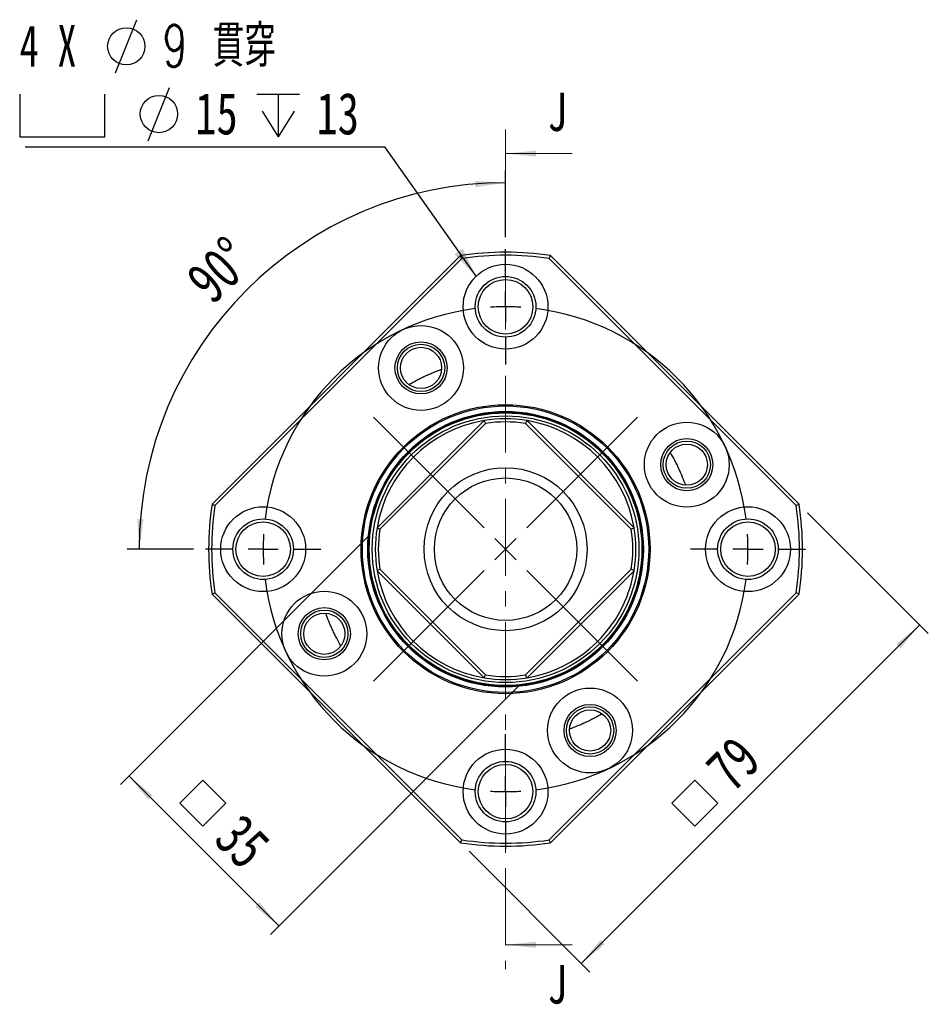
# Model space of a CAD drawing. Header units: millimetres. Extents: x 5 to 295, y 52 to 184.
# Tile 1 of 7: x 5 to 80, y 64 to 145. Entities that reach past the tile are written whole.
import ezdxf

# ---------------------------------------------------------------- set-up
doc = ezdxf.new("R2010")
doc.units = ezdxf.units.MM
doc.linetypes.add('CENTER', pattern=[10.16, 6.35, -1.27, 1.27, -1.27])
doc.layers.add('FORMAT', color=7, linetype='Continuous')
doc.styles.add('SLDTEXTSTYLE0', font='TXT', dxfattribs={"width": 0.75})
doc.styles.add('SLDTEXTSTYLE1', font='TXT', dxfattribs={"width": 0.666667})
doc.styles.add('SLDTEXTSTYLE2', font='TXT', dxfattribs={"width": 0.6875, "bigfont": 'bigfont'})
doc.dimstyles.new('SLDDIMSTYLE0', dxfattribs={"dimtxt": 3.5, "dimasz": 2.5, "dimexe": 0, "dimexo": 0.0625, "dimgap": 0.875, "dimtad": 1, "dimlfac": 2, "dimrnd": 1e-09, "dimzin": 12, "dimdsep": 46, "dimtxsty": 'SLDTEXTSTYLE0', "dimsah": 1, "dimcen": 0.09, "dimadec": 0, "dimazin": 3, "dimtfac": 1, "dimtofl": 0, "dimtmove": 0, "dimatfit": 3, "dimfxl": 0, "dimfrac": 2, "dimtolj": 1, "dimtzin": 12, "dimarcsym": 0})
doc.dimstyles.new('SLDDIMSTYLE1', dxfattribs={"dimtxt": 3.5, "dimasz": 2.5, "dimexe": 0, "dimexo": 0.0625, "dimgap": 0.875, "dimtad": 1, "dimdec": 4, "dimlfac": 2, "dimzin": 12, "dimdsep": 46, "dimtxsty": 'SLDTEXTSTYLE0', "dimsah": 1, "dimcen": 0.09, "dimazin": 3, "dimtfac": 1, "dimtofl": 0, "dimtmove": 0, "dimatfit": 3, "dimfxl": 0, "dimfrac": 2, "dimtolj": 1, "dimtzin": 12, "dimarcsym": 0})
doc.dimstyles.new('SLDDIMSTYLE2', dxfattribs={"dimtxt": 0.18, "dimasz": 2.5, "dimexe": 0, "dimexo": 0.0625, "dimgap": 0, "dimtad": 0, "dimtih": 1, "dimtoh": 1, "dimdec": 0, "dimrnd": 1e-09, "dimzin": 0, "dimdsep": 46, "dimtxsty": 'Standard', "dimsah": 1, "dimcen": 0.09, "dimadec": 0, "dimazin": 0, "dimtfac": 2.5, "dimtdec": 0, "dimtofl": 0, "dimtmove": 0, "dimatfit": 3, "dimfxl": 0, "dimfrac": 2, "dimtolj": 1, "dimtzin": 0, "dimarcsym": 0})

# ---------------------------------------------------------------- blocks, each defined once
blk = doc.blocks.new('SW_SYMBOL_MOD_BOX')
at = {"layer": 'FORMAT', "color": 0}
for p, q in [((200, 200), (200, 800)), ((200, 800), (800, 800)), ((800, 800), (800, 200)), ((200, 200), (800, 200))]:
    blk.add_line(p, q, dxfattribs=at)
blk = doc.blocks.new('_D')
at = {"layer": 'FORMAT', "color": 7}
for p, q in [((69.989, 104.558), (79.947, 94.601)), ((79.24, 95.308), (51.309, 67.378)), ((42.059, 76.628), (52.016, 66.671))]:
    blk.add_line(p, q, dxfattribs=at)
for points in [[(79.24, 95.308), (77.295, 93.717), (77.649, 93.364)], [(51.309, 67.378), (53.253, 68.969), (52.9, 69.322)]]:
    blk.add_solid(points, dxfattribs=at)
at = {"layer": 'FORMAT', "color": 7, "xscale": 0.004470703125, "yscale": 0.004470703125, "zscale": 0.004470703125, "rotation": 45.0000000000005}
blk.add_blockref('SW_SYMBOL_MOD_BOX', (60.674, 77.429), dxfattribs=at)
at = {"layer": 'FORMAT', "color": 7, "insert": (61.325, 83.85), "char_height": 3.5, "attachment_point": 1, "rotation": 45, "style": 'SLDTEXTSTYLE0'}
blk.add_mtext('79', dxfattribs=at)
blk = doc.blocks.new('_D_1')
at = {"layer": 'FORMAT', "color": 7}
for p, q in [((33.755, 102.616), (13.284, 82.144)), ((46.13, 90.242), (25.658, 69.77)), ((26.365, 70.477), (13.991, 82.852))]:
    blk.add_line(p, q, dxfattribs=at)
for points in [[(13.991, 82.852), (15.582, 80.907), (15.936, 81.261)], [(26.365, 70.477), (24.774, 72.422), (24.421, 72.068)]]:
    blk.add_solid(points, dxfattribs=at)
at = {"layer": 'FORMAT', "color": 7, "xscale": 0.004470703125, "yscale": 0.004470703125, "zscale": 0.004470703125, "rotation": 314.9999999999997}
blk.add_blockref('SW_SYMBOL_MOD_BOX', (16.925, 80.604), dxfattribs=at)
at = {"layer": 'FORMAT', "color": 7, "insert": (23.346, 79.953), "char_height": 3.5, "attachment_point": 1, "rotation": 315, "style": 'SLDTEXTSTYLE0'}
blk.add_mtext('35', dxfattribs=at)
blk = doc.blocks.new('_D_2')
at = {"layer": 'FORMAT', "color": 7}
for p, q in [((45.065, 127.302), (45.065, 132.78)), ((19.315, 101.552), (13.837, 101.552))]:
    blk.add_line(p, q, dxfattribs=at)
blk.add_arc((45.065, 101.552), 30.228, 90, 180, dxfattribs=at)
for points in [[(45.065, 131.78), (42.557, 131.926), (42.578, 131.427)], [(14.837, 101.552), (15.19, 104.039), (14.691, 104.06)]]:
    blk.add_solid(points, dxfattribs=at)
at = {"layer": 'FORMAT', "color": 7, "insert": (18.457, 124.162), "char_height": 3.5, "attachment_point": 1, "rotation": 43.85889, "style": 'SLDTEXTSTYLE0'}
blk.add_mtext('90°', dxfattribs=at)
blk = doc.blocks.new('SW_SYMBOL_HOLE_DIAM')
at = {"layer": 'FORMAT', "color": 0}
blk.add_line((300, 0), (700, 1000), dxfattribs=at)
blk.add_circle((500, 500), 350, dxfattribs=at)
blk = doc.blocks.new('SW_SYMBOL_HOLE_SPOT')
at = {"layer": 'FORMAT', "color": 0}
for p, q in [((0, 875), (0, 75)), ((1600, 75), (1600, 875)), ((0, 75), (1600, 75))]:
    blk.add_line(p, q, dxfattribs=at)
blk = doc.blocks.new('SW_SYMBOL_HOLE_DEPTH')
at = {"layer": 'FORMAT', "color": 0}
for p, q in [((0, 875), (800, 875)), ((400, 875), (400, 75)), ((100, 555), (400, 75)), ((700, 555), (400, 75))]:
    blk.add_line(p, q, dxfattribs=at)
blk = doc.blocks.new('SW_NOTE_0')
at = {"layer": 'FORMAT', "color": 0}
blk.add_line((-29.695, 0), (0, 0), dxfattribs=at)
at = {"layer": 'FORMAT', "color": 0, "xscale": 0.0043935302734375, "yscale": 0.0043935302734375, "zscale": 0.0043935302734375}
for name, p in [('SW_SYMBOL_HOLE_DIAM', (-23.542, 6.103)), ('SW_SYMBOL_HOLE_DIAM', (-20.85, 0.517)), ('SW_SYMBOL_HOLE_SPOT', (-30.141, 0.517)), ('SW_SYMBOL_HOLE_DEPTH', (-10.575, 0.517))]:
    blk.add_blockref(name, p, dxfattribs=at)
at = {"layer": 'FORMAT', "color": 0, "attachment_point": 1}
for s, insert, char_height, style in [('4 X', (-30.141, 10.06), 3.4396, 'SLDTEXTSTYLE1'), ('9 \\M+18AD1\\M+190FA', (-18.35, 10.06), 3.43958, 'SLDTEXTSTYLE2'), ('15', (-15.658, 4.474), 3.4396, 'SLDTEXTSTYLE0'), ('13', (-5.657, 4.474), 3.4396, 'SLDTEXTSTYLE0')]:
    blk.add_mtext(s, dxfattribs=dict(at, insert=insert, char_height=char_height, style=style))
blk = doc.blocks.new('SW_CENTERMARKSYMBOL_0')
at = {"layer": 'FORMAT', "color": 0}
for p, q in [((0, 2.5), (0, 4.75)), ((0, 0), (0, 1.25)), ((0, 0), (0, -1.25)), ((0, -2.5), (0, -4.75)), ((-1.768, -18.232), (-10.884, -9.116)), ((1.768, -18.232), (10.884, -9.116)), ((0, -20), (-0.884, -19.116)), ((0, -20), (0.884, -19.116)), ((-22.5, -20), (-24.75, -20)), ((-20, -20), (-21.25, -20)), ((-20, -20), (-18.75, -20)), ((-17.5, -20), (-15.25, -20)), ((0, -20), (-0.884, -20.884)), ((0, -20), (0.884, -20.884)), ((17.5, -20), (15.25, -20)), ((20, -20), (18.75, -20)), ((20, -20), (21.25, -20)), ((22.5, -20), (24.75, -20)), ((-1.768, -21.768), (-10.884, -30.884)), ((1.768, -21.768), (10.884, -30.884)), ((0, -37.5), (0, -35.25)), ((0, -40), (0, -38.75)), ((0, -40), (0, -41.25)), ((0, -42.5), (0, -44.75))]:
    blk.add_line(p, q, dxfattribs=at)
for start, end in [(90, 93.58099), (86.41901, 90), (97.16197, 172.83803), (7.16197, 82.83803), (176.41901, 180), (0, 3.58099), (180, 183.58099), (356.41901, 0), (187.16197, 262.83803), (277.16197, 352.83803), (266.41901, 270), (270, 273.58099)]:
    blk.add_arc((0, -20), 20, start, end, dxfattribs=at)

msp = doc.modelspace()

# ---------------------------------------------------------------- linework, layer by layer
at = {"color": 7, "linetype": 'CENTER', "lineweight": 18}
msp.add_line((45.065456, 136.185814), (45.065456, 66.917634), dxfattribs=at)
at = {"color": 7, "linetype": 'Continuous', "lineweight": 18}
for p, q in [((50.565456, 134.185814), (45.065456, 134.185814)), ((50.565456, 68.917634), (45.065456, 68.917634))]:
    msp.add_line(p, q, dxfattribs=at)
at = {"color": 7, "linetype": 'Continuous', "lineweight": 25}
for p, q in [((20.848573, 105.265559), (41.351621, 125.768608)), ((41.470315, 125.533748), (21.083433, 105.146865)), ((69.04748, 105.146865), (48.660598, 125.533748)), ((48.779292, 125.768608), (69.28234, 105.265559)), ((34.462392, 103.323028), (43.294152, 112.154789)), ((46.83676, 112.154789), (55.668521, 103.323028)), ((43.413947, 111.921031), (34.69615, 103.203233)), ((55.434763, 103.203233), (46.716966, 111.921031)), ((43.294152, 90.948659), (34.462392, 99.78042)), ((34.69615, 99.900215), (43.413947, 91.182417)), ((46.716966, 91.182417), (55.434763, 99.900215)), ((55.668521, 99.78042), (46.83676, 90.948659)), ((41.351621, 77.33484), (20.848573, 97.837888)), ((21.083433, 97.956583), (41.470315, 77.5697)), ((48.660598, 77.5697), (69.04748, 97.956583)), ((69.28234, 97.837888), (48.779292, 77.33484))]:
    msp.add_line(p, q, dxfattribs=at)
for centre, radius in [((45.065456, 121.551724), 3.5), ((45.065456, 121.551724), 2.5), ((45.065456, 121.551724), 2.25), ((38.092255, 116.505802), 3.5), ((38.092255, 116.505802), 2.15), ((38.092255, 116.505802), 1.95), ((38.092255, 116.505802), 1.7), ((45.065456, 101.551724), 11.92), ((45.065456, 101.551724), 11.813934), ((45.065456, 101.551724), 11.368934), ((45.065456, 101.551724), 11.325), ((45.065456, 101.551724), 11.25), ((45.065456, 101.551724), 11), ((60.019535, 108.524925), 3.5), ((60.019535, 108.524925), 2.15), ((60.019535, 108.524925), 1.95), ((60.019535, 108.524925), 1.7), ((45.065456, 101.551724), 6.725), ((45.065456, 101.551724), 5.875), ((25.065456, 101.551724), 3.5), ((65.065456, 101.551724), 3.5), ((25.065456, 101.551724), 2.5), ((65.065456, 101.551724), 2.5), ((25.065456, 101.551724), 2.25), ((65.065456, 101.551724), 2.25), ((30.111378, 94.578523), 3.5), ((30.111378, 94.578523), 2.15), ((30.111378, 94.578523), 1.95), ((30.111378, 94.578523), 1.7), ((52.038658, 86.597645), 3.5), ((52.038658, 86.597645), 2.15), ((52.038658, 86.597645), 1.95), ((52.038658, 86.597645), 1.7), ((45.065456, 81.551724), 3.5), ((45.065456, 81.551724), 2.5), ((45.065456, 81.551724), 2.25)]:
    msp.add_circle(centre, radius, dxfattribs=at)
for radius, start, end in [(24.5, 81.2812041, 98.7187959), (24.25, 81.47428804, 98.52571196), (10.75, 99.48401624, 170.51598376), (10.75, 80.51598376, 99.48401624), (10.75, 9.48401624, 80.51598376), (10.5, 80.95056762, 99.04943238), (24.5, 171.2812041, 188.7187959), (24.25, 171.47428804, 188.52571196), (24.25, 351.47428804, 8.52571196), (24.5, 351.2812041, 8.7187959), (10.75, 170.51598376, 189.48401624), (10.5, 170.95056762, 189.04943238), (10.5, 350.95056762, 9.04943238), (10.75, 350.51598376, 9.48401624), (10.75, 189.48401624, 260.51598376), (10.75, 334.38486234, 350.51598376), (10.75, 279.48401624, 334.38486234), (10.5, 260.95056762, 279.04943238), (10.75, 260.51598376, 279.48401624), (24.5, 261.2812041, 278.7187959), (24.25, 261.47428804, 278.52571196)]:
    msp.add_arc((45.065456, 101.551724), radius, start, end, dxfattribs=at)
for points in [[(41.470316, 125.533748), (41.430812, 125.612078), (41.391247, 125.690364), (41.351622, 125.768607)], [(48.660597, 125.533748), (48.700101, 125.612078), (48.739666, 125.690364), (48.779291, 125.768607)], [(43.294153, 112.154789), (43.33422, 112.076967), (43.374153, 111.999049), (43.413948, 111.92103)], [(46.83676, 112.154789), (46.796693, 112.076967), (46.75676, 111.999049), (46.716965, 111.92103)], [(20.848573, 105.265559), (20.926816, 105.225933), (21.005102, 105.186368), (21.083433, 105.146865)], [(69.04748, 105.146865), (69.12581, 105.186368), (69.204097, 105.225933), (69.28234, 105.265559)], [(34.462392, 103.323028), (34.540213, 103.282961), (34.618132, 103.243027), (34.69615, 103.203233)], [(55.434763, 103.203233), (55.512781, 103.243027), (55.5907, 103.282961), (55.668521, 103.323028)], [(34.462392, 99.78042), (34.540213, 99.820487), (34.618132, 99.86042), (34.69615, 99.900215)], [(55.668521, 99.78042), (55.5907, 99.820487), (55.512781, 99.86042), (55.434763, 99.900215)], [(20.848573, 97.837889), (20.926816, 97.877514), (21.005102, 97.917079), (21.083433, 97.956583)], [(69.28234, 97.837889), (69.204097, 97.877514), (69.12581, 97.917079), (69.04748, 97.956583)], [(43.294153, 90.948659), (43.33422, 91.026481), (43.374153, 91.104399), (43.413948, 91.182417)], [(46.83676, 90.948659), (46.796693, 91.026481), (46.75676, 91.104399), (46.716965, 91.182417)], [(41.351622, 77.334841), (41.391247, 77.413084), (41.430812, 77.49137), (41.470316, 77.5697)], [(48.779291, 77.334841), (48.739666, 77.413084), (48.700101, 77.49137), (48.660597, 77.5697)]]:
    msp.add_open_spline(points, degree=3, dxfattribs=at)
for points in [[(37.089653, 115.132926), (37.293396, 115.252578), (37.500909, 115.368413), (37.828024, 115.540908), (37.939634, 115.598139), (38.170618, 115.71295), (38.292696, 115.771784), (38.474612, 115.856539), (38.535202, 115.884298), (38.656335, 115.938874), (38.71692, 115.965701), (38.893969, 116.042818), (39.007998, 116.090793), (39.346346, 116.228699), (39.567334, 116.31276), (39.7884, 116.391372)], [(58.646659, 109.527527), (58.76631, 109.323785), (58.882146, 109.116271), (59.054641, 108.789156), (59.111872, 108.677546), (59.226683, 108.446562), (59.285517, 108.324484), (59.370272, 108.142569), (59.398031, 108.081978), (59.452606, 107.960845), (59.479433, 107.90026), (59.556551, 107.723211), (59.604526, 107.609182), (59.742432, 107.270834), (59.826493, 107.049847), (59.905105, 106.828781)], [(31.484254, 93.57592), (31.364603, 93.779663), (31.248767, 93.987177), (31.076272, 94.314292), (31.019041, 94.425901), (30.90423, 94.656886), (30.845396, 94.778963), (30.760641, 94.960879), (30.732882, 95.021469), (30.678307, 95.142603), (30.651479, 95.203188), (30.574362, 95.380236), (30.526387, 95.494266), (30.388481, 95.832614), (30.30442, 96.053601), (30.225808, 96.274667)], [(53.04126, 87.970521), (52.837517, 87.85087), (52.630004, 87.735034), (52.302888, 87.56254), (52.191279, 87.505308), (51.960295, 87.390497), (51.838217, 87.331664), (51.656301, 87.246909), (51.595711, 87.219149), (51.474578, 87.164574), (51.413993, 87.137747), (51.236944, 87.060629), (51.122915, 87.012655), (50.784567, 86.874748), (50.563579, 86.790687), (50.342513, 86.712075)]]:
    msp.add_open_spline(points, degree=3, knots=[0, 0, 0, 0, 0.25, 0.25, 0.375, 0.375, 0.5, 0.5, 0.5625, 0.5625, 0.625, 0.625, 0.75, 0.75, 1, 1, 1, 1], dxfattribs=at)
at = {"color": 7, "linetype": 'Continuous', "lineweight": 18}
for points in [[(45.065456, 134.185814), (47.565456, 133.935814), (47.565456, 134.435814)], [(45.065456, 68.917634), (47.565456, 68.667634), (47.565456, 69.167634)]]:
    msp.add_solid(points, dxfattribs=at)

# ---------------------------------------------------------------- block references
at = {"layer": 'FORMAT', "color": 7}
for name, p in [('SW_NOTE_0', (35.118191, 134.735706)), ('SW_CENTERMARKSYMBOL_0', (45.065456, 121.551724))]:
    msp.add_blockref(name, p, dxfattribs=at)

# ---------------------------------------------------------------- texts
at = {"color": 7, "linetype": 'Continuous', "char_height": 3.175, "attachment_point": 1, "style": 'SLDTEXTSTYLE0'}
for insert in [(48.524804, 139.225814), (48.524804, 67.239314)]:
    msp.add_mtext('J', dxfattribs=dict(at, insert=insert))

# ---------------------------------------------------------------- dimensions: what is measured, and where the dimension line sits
at = {"layer": 'FORMAT', "color": 7}
dim = msp.add_angular_dim_2l(base=(23.691022, 122.926158), line1=((20.315456, 101.551724), (29.815456, 101.551724)), line2=((45.065456, 126.301724), (45.065456, 116.801724)), dimstyle='SLDDIMSTYLE1', dxfattribs=at)
dim.commit()
dim.dimension.update_dxf_attribs({"geometry": '_D_2', "text_midpoint": (24.120929, 123.347587), "dimtype": 162})
for base, p1, p2, angle, picture, middle in [((51.308793, 67.37767), (69.28234, 105.265559), (41.351622, 77.334841), 45, '_D', (64.613504, 80.682381)), ((13.990958, 82.851594), (46.83676, 90.948659), (34.462392, 103.323028), 315, '_D_1', (20.178142, 76.664409))]:
    dim = msp.add_linear_dim(base=base, p1=p1, p2=p2, angle=angle, text='{\\fGDT;o}<>', dimstyle='SLDDIMSTYLE0', dxfattribs=at)
    dim.commit()
    dim.dimension.update_dxf_attribs({"geometry": picture, "text_midpoint": middle, "dimtype": 160})

# ---------------------------------------------------------------- leaders
msp.add_leader([(42.632339, 124.067661), (35.118191, 134.735706)], dimstyle='SLDDIMSTYLE2', dxfattribs=at)

doc.saveas('drawing.dxf')
